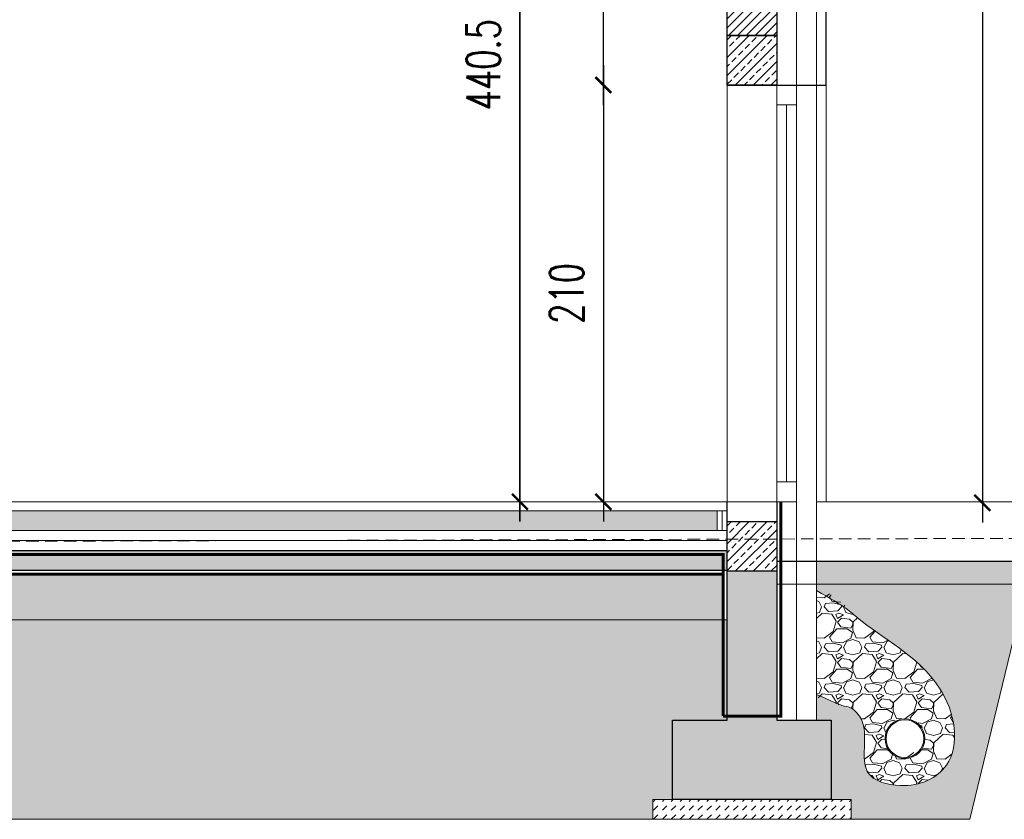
# Model space of a CAD drawing. Header units: millimetres. Extents: x -115268 to 140687, y -37779 to 24471.
# Tile 59 of 256: x 47071 to 47567, y -11113 to -10710. Entities that reach past the tile are written whole.
import ezdxf

# ---------------------------------------------------------------- set-up
doc = ezdxf.new("R2010")
doc.units = ezdxf.units.MM
doc.header["$PDMODE"] = 2
doc.header["$PDSIZE"] = 1
doc.linetypes.add('DASHED', pattern=[19.05, 12.7, -6.35])
doc.layers.get('0').update_dxf_attribs({"lineweight": 9})
for name, color, linetype, lineweight in [('A stolarka', 4, 'Continuous', 9), ('A_CIENKA', 7, 'Continuous', 9), ('A_HATCH', 8, 'Continuous', 9), ('A_IZOLACJA', 8, 'ZIGZAG', 9), ('A_KONSTRUKCJA', 3, 'Continuous', 25), ('A_MUROWANE', 30, 'Continuous', 25), ('A_PRZERYW', 8, 'DASHED', 9), ('A_WIDOK', 253, 'Continuous', 9)]:
    doc.layers.add(name, color=color, linetype=linetype, lineweight=lineweight)
doc.layers.add('A_WYMIAR', color=253, linetype='Continuous', lineweight=5, transparency=0.2)
doc.styles.add('romans 1-100', font='romans.shx', dxfattribs={"width": 0.7, "height": 17})
doc.linetypes.add('ZIGZAG', pattern='A,0.00254,-5.08,[131,ltypeshp.shx,S=5.08,R=0,X=-5.08,Y=0],-10.16,[131,ltypeshp.shx,S=5.08,R=180,X=5.08,Y=0],-5.08', length=20.32254)
doc.dimstyles.new('___SKALA_1_100', dxfattribs={"dimscale": 10, "dimtxt": 17, "dimasz": 0.8, "dimexe": 2, "dimexo": 2, "dimgap": 1, "dimtad": 1, "dimdec": 4, "dimrnd": 0.5, "dimdsep": 46, "dimtxsty": 'romans 1-100', "dimblk": 'ARCHTICK', "dimcen": 0.1, "dimdle": 1, "dimse1": 1, "dimse2": 1, "dimadec": 0, "dimazin": 0, "dimtfac": 1, "dimtdec": 4, "dimtix": 1, "dimtmove": 0, "dimatfit": 3, "dimldrblk": 'ARCHTICK', "dimfxl": 6, "dimfxlon": 1, "dimtolj": 1, "dimarcsym": 0})
pattern_1 = [(45, (94.7944, -8.652), (0, 4.49012806), [3.175, -3.175])]

# ---------------------------------------------------------------- blocks, each defined once
blk = doc.blocks.new('_ArchTick')
at = {"color": 0, "linetype": 'ByBlock', "const_width": 0.15}
blk.add_lwpolyline([(-0.5, -0.5), (0.5, 0.5)], dxfattribs=at)
blk = doc.blocks.new('*D2066')
at = {"layer": 'A_WIDOK', "color": 0, "lineweight": -2, "transparency": 16777216}
blk.add_line((47556.17, -10311.32), (47556.17, -10963.31), dxfattribs=at)
at = {"layer": 'Defpoints', "color": 0, "transparency": 16777216}
for p in [(47556.17, -10321.32), (47556.17, -10953.31), (47556.17, -10953.31)]:
    blk.add_point(p, dxfattribs=at)
at = {"layer": 'A_WIDOK', "color": 0, "lineweight": -2, "transparency": 16777216, "xscale": 8, "yscale": 8, "zscale": 8}
for p, rotation in [((47556.17, -10321.32), 90), ((47556.17, -10953.31), 270)]:
    blk.add_blockref('_ArchTick', p, dxfattribs=dict(at, rotation=rotation))
at = {"layer": 'A_WIDOK', "color": 0, "transparency": 16777216, "insert": (47537.67, -10637.31), "char_height": 17, "attachment_point": 5, "rotation": 90, "style": 'romans 1-100'}
blk.add_mtext('\\A1;632', dxfattribs=at)
blk = doc.blocks.new('*D2050')
at = {"layer": 'A_WYMIAR', "color": 0, "lineweight": -2, "ltscale": 0.5, "transparency": 16777216}
blk.add_line((47365.17, -10732.81), (47365.17, -10962.81), dxfattribs=at)
at = {"layer": 'Defpoints', "color": 0, "ltscale": 0.5, "transparency": 16777216}
for p in [(47427.54, -10742.81), (47365.17, -10952.81), (47427.54, -10952.81)]:
    blk.add_point(p, dxfattribs=at)
at = {"layer": 'A_WYMIAR', "color": 0, "lineweight": -2, "ltscale": 0.5, "transparency": 16777216, "xscale": 8, "yscale": 8, "zscale": 8}
for p, rotation in [((47365.17, -10742.81), 90), ((47365.17, -10952.81), 270)]:
    blk.add_blockref('_ArchTick', p, dxfattribs=dict(at, rotation=rotation))
at = {"layer": 'A_WYMIAR', "color": 0, "ltscale": 0.5, "transparency": 16777216, "insert": (47346.67, -10847.81), "char_height": 17, "attachment_point": 5, "rotation": 90, "style": 'romans 1-100'}
blk.add_mtext('\\A1;210', dxfattribs=at)
blk = doc.blocks.new('*D2051')
at = {"layer": 'A_WYMIAR', "color": 0, "lineweight": -2, "ltscale": 0.5, "transparency": 16777216}
blk.add_line((47365.17, -10752.81), (47365.17, -10502.32), dxfattribs=at)
at = {"layer": 'Defpoints', "color": 0, "ltscale": 0.5, "transparency": 16777216}
for p in [(47365.17, -10512.32), (47415.17, -10512.32), (47477.54, -10742.81)]:
    blk.add_point(p, dxfattribs=at)
at = {"layer": 'A_WYMIAR', "color": 0, "lineweight": -2, "ltscale": 0.5, "transparency": 16777216, "xscale": 8, "yscale": 8, "zscale": 8}
for p, rotation in [((47365.17, -10512.32), 90), ((47365.17, -10742.81), 270)]:
    blk.add_blockref('_ArchTick', p, dxfattribs=dict(at, rotation=rotation))
at = {"layer": 'A_WYMIAR', "color": 0, "ltscale": 0.5, "transparency": 16777216, "insert": (47346.67, -10627.56), "char_height": 17, "attachment_point": 5, "rotation": 90, "style": 'romans 1-100'}
blk.add_mtext('\\A1;230.5', dxfattribs=at)
blk = doc.blocks.new('*D2052')
at = {"layer": 'A_WYMIAR', "color": 0, "lineweight": -2, "ltscale": 0.5, "transparency": 16777216}
blk.add_line((47323.16, -10502.32), (47323.16, -10962.81), dxfattribs=at)
at = {"layer": 'Defpoints', "color": 0, "ltscale": 0.5, "transparency": 16777216}
for p in [(47427.54, -10512.32), (47323.16, -10952.81), (47427.54, -10952.81)]:
    blk.add_point(p, dxfattribs=at)
at = {"layer": 'A_WYMIAR', "color": 0, "lineweight": -2, "ltscale": 0.5, "transparency": 16777216, "xscale": 8, "yscale": 8, "zscale": 8}
for p, rotation in [((47323.16, -10512.32), 90), ((47323.16, -10952.81), 270)]:
    blk.add_blockref('_ArchTick', p, dxfattribs=dict(at, rotation=rotation))
at = {"layer": 'A_WYMIAR', "color": 0, "ltscale": 0.5, "transparency": 16777216, "insert": (47304.66, -10732.56), "char_height": 17, "attachment_point": 5, "rotation": 90, "style": 'romans 1-100'}
blk.add_mtext('\\A1;440.5', dxfattribs=at)
blk = doc.blocks.new('*D2053')
at = {"layer": 'A_WYMIAR', "color": 0, "lineweight": -2, "ltscale": 0.5, "transparency": 16777216}
blk.add_line((47323.16, -10962.81), (47323.16, -10502.32), dxfattribs=at)
at = {"layer": 'Defpoints', "color": 0, "ltscale": 0.5, "transparency": 16777216}
for p in [(47323.16, -10512.32), (47323.16, -10512.32), (47427.54, -10952.81)]:
    blk.add_point(p, dxfattribs=at)
at = {"layer": 'A_WYMIAR', "color": 0, "lineweight": -2, "ltscale": 0.5, "transparency": 16777216, "xscale": 8, "yscale": 8, "zscale": 8}
for p, rotation in [((47323.16, -10512.32), 90), ((47323.16, -10952.81), 270)]:
    blk.add_blockref('_ArchTick', p, dxfattribs=dict(at, rotation=rotation))
at = {"layer": 'A_WYMIAR', "color": 0, "ltscale": 0.5, "transparency": 16777216, "insert": (47304.66, -10732.56), "char_height": 17, "attachment_point": 5, "rotation": 90, "style": 'romans 1-100'}
blk.add_mtext('\\A1;440.5', dxfattribs=at)

msp = doc.modelspace()

# ---------------------------------------------------------------- hatches: boundary and pattern name
at = {"layer": 'A_CIENKA', "true_color": 0x636466}
h = msp.add_hatch(dxfattribs=at)
h.set_pattern_fill('GRAVEL', color=251, scale=0.8)
h.set_pattern_definition([(228.0127875, (109.4248, 11.668), (-162.560000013, -182.87999999), [2.7337715, -270.643869]), (184.969741, (107.596, 9.636), (243.839999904, 20.320001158), [4.691238, -464.432391]), (132.510447, (102.9224, 9.2296), (203.200000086, -223.519999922), [3.307852, -327.477782]), (267.273689, (94.9976, 4.1496), (20.320000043, 406.399999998), [4.272036, -422.931499]), (292.8336542, (94.7944, -0.1176), (-101.600000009, 243.839999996), [4.18907, -414.718462]), (357.273689, (96.42, -3.9784), (-406.399999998, 20.320000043), [4.272036, -422.931499]), (37.6942405, (100.6872, -4.18164), (-264.159999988, -203.200000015), [5.649549, -559.3049225]), (72.2553284, (105.1576, -0.7272), (142.240000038, 447.039999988), [5.333756, -528.042053]), (121.4295656, (106.7832, 4.3528), (-162.560000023, 264.159999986), [4.286504, -424.364366]), (175.2363583, (104.548, 8.0104), (223.519999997, -20.320000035), [4.893706, -239.791496]), (222.3974378, (99.67117, 8.41676), (-243.839999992, -223.5200000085), [6.328623, -626.53418]), (138.814075, (115.1144, 3.9464), (-142.23999999, 121.92000001), [2.160036, -213.844527]), (171.4692344, (113.4888, 5.3688), (264.160000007, -40.639999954), [4.109456, -406.837112]), (225, (109.425, 5.978), (-5e-15, -20.32), [2.873675, -25.863145]), (203.1985905, (108.0024, 8.4168), (101.6, 40.64), [1.5475306, -153.204979]), (291.8014095, (106.58, 7.807), (-20.32, 60.96), [2.188525, -107.238024]), (30.9637565, (107.3928, 5.775), (60.96, 40.64), [3.554557, -114.930385]), (161.565051, (110.441, 7.604), (40.64, -20.32), [2.570297, -61.687185]), (16.3895403, (94.7944, 7.8072), (203.2, 60.96), [3.600704, -356.470613]), (70.346176, (98.2488, 8.8232), (-81.280000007, -223.519999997), [3.0207915, -299.0577254]), (293.1985905, (110.4408, 11.668), (-40.64, 101.6), [3.095041, -151.657469]), (343.6104597, (111.66, 8.8232), (-203.200000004, 60.959999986), [3.600704, -356.470613]), (339.443955, (94.7944, -4.7912), (-101.6, 40.64), [3.472282, -170.1418745]), (294.7751406, (98.0456, -6.0104), (-101.60000012, 223.519999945), [2.909377, -288.028747]), (66.8014095, (110.644, -8.652), (40.64, 101.6), [3.095041, -151.657469]), (17.3540246, (111.8632, -5.8072), (-264.159999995, -81.280000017), [3.406262, -337.219008]), (69.443955, (100.6872, -8.652), (-40.64, -101.6), [1.736141, -171.878015]), (101.3099325, (109.4248, -8.652), (-20.32, 81.28), [1.036117, -102.57596]), (165.963757, (109.2216, -7.636), (60.96, -20.32), [4.18907, -79.592437]), (186.009006, (105.1576, -6.62), (203.2, 20.32000001), [3.882136, -384.330919]), (303.690068, (107.393, 3.9464), (-20.32, 40.64), [2.930591, -70.334211]), (353.1572266, (109.0184, 1.508), (345.440000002, -40.639999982), [5.116454, -506.5280725]), (60.945396, (114.0984, 0.8984), (-81.28, -142.24), [2.092066, -207.1151385]), (90, (115.114, 2.727), (-20.32, 20.32), [1.2192, -19.1008]), (120.256437, (104.7512, -6.0104), (81.27999999, -142.240000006), [2.822936, -279.471526]), (48.0127875, (103.3288, -3.572), (162.560000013, 182.87999999), [5.467543, -267.910098]), (360, (106.986, 0.492), (20.32, 20.32), [5.2832, -15.0368]), (325.3048465, (112.2696, 0.492), (203.200000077, -142.23999989), [3.2128765, -318.074534]), (254.054604, (114.9112, -1.3368), (-20.32, -81.28), [2.958633, -144.9732]), (207.6459754, (114.0984, -4.1816), (-386.080000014, -203.199999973), [4.817161, -476.899715]), (175.4260787, (109.8312, -6.4168), (-264.16, 20.32), [5.096236, -504.526772])])
h.paths.add_polyline_path([(45480.03518, -10989.30693), (45480.03518, -11012.30693), (47425.53518, -11012.30693), (47425.53518, -10989.30693)])
h.paths.add_polyline_path([(45455.03518, -11012.30693), (45455.03518, -10989.30693), (45152.53518, -10989.30693), (45152.53518, -11012.30693)])
h = msp.add_hatch(dxfattribs=at)
h.set_pattern_fill('GRAVEL', color=251, scale=0.8)
h.set_pattern_definition([(228.0127875, (-124157.9639, 195953.3417), (-162.560000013, -182.879999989), [2.7337715, -270.6438691]), (184.969741, (-124159.7927, 195951.3097), (243.8399999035, 20.3200011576), [4.6912378, -464.4323911]), (132.5104471, (-124164.4663, 195950.9033), (203.200000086, -223.519999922), [3.3078522, -327.4777824]), (267.273689, (-124172.3911, 195945.8233), (20.3200000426, 406.399999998), [4.2720362, -422.9314994]), (292.8336542, (-124172.5943, 195941.5561), (-101.6000000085, 243.8399999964), [4.1890696, -414.718462]), (357.273689, (-124170.9687, 195937.6953), (-406.399999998, 20.3200000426), [4.2720362, -422.9314994]), (37.69424047, (-124166.7015, 195937.4921), (-264.1599999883, -203.2000000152), [5.6495493, -559.3049225]), (72.25532837, (-124162.2311, 195940.9465), (142.2400000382, 447.0399999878), [5.3337562, -528.0420528]), (121.4295656, (-124160.6055, 195946.0265), (-162.560000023, 264.1599999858), [4.286504, -424.3643656]), (175.2363583, (-124162.8407, 195949.6841), (223.519999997, -20.320000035), [4.8937062, -239.7914956]), (222.3974378, (-124167.7175, 195950.0905), (-243.8399999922, -223.5200000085), [6.3286234, -626.5341801]), (138.8140748, (-124152.2743, 195945.6201), (-142.239999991, 121.92000001), [2.1600363, -213.8445266]), (171.4692344, (-124153.8999, 195947.0425), (264.160000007, -40.639999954), [4.1094558, -406.837112]), (225, (-124157.964, 195947.652), (-5e-15, -20.32), [2.8736747, -25.8631449]), (203.1985905, (-124159.3863, 195950.0905), (101.600000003, 40.639999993), [1.5475306, -153.204979]), (291.8014095, (-124160.8087, 195949.481), (-20.320000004, 60.96), [2.188525, -107.2380239]), (30.9637565, (-124159.996, 195947.449), (60.96, 40.64), [3.5545573, -114.9303852]), (161.5650512, (-124156.948, 195949.278), (40.64, -20.32), [2.5702971, -61.687185]), (16.38954033, (-124172.5943, 195949.4809), (203.2, 60.96), [3.600704, -356.4706134]), (70.34617594, (-124169.1399, 195950.4969), (-81.2800000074, -223.5199999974), [3.0207915, -299.0577254]), (293.1985905, (-124156.948, 195953.3417), (-40.639999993, 101.600000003), [3.0950408, -151.6574687]), (343.61045967, (-124155.7287, 195950.4969), (-203.2000000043, 60.959999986), [3.600704, -356.4706134]), (339.4439548, (-124172.5943, 195936.8825), (-101.6, 40.64), [3.4722816, -170.1418745]), (294.7751406, (-124169.3431, 195935.6633), (-101.600000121, 223.519999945), [2.909377, -288.028747]), (66.8014095, (-124156.7447, 195933.0217), (40.639999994, 101.600000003), [3.0950408, -151.6574687]), (17.35402464, (-124155.5255, 195935.8665), (-264.159999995, -81.280000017), [3.4062619, -337.2190078]), (69.4439548, (-124166.7015, 195933.0217), (-40.64, -101.6), [1.7361408, -171.8780153]), (101.3099325, (-124157.964, 195933.0217), (-20.32, 81.28), [1.0361168, -102.5759597]), (165.9637565, (-124158.167, 195934.0377), (60.96, -20.32), [4.1890696, -79.5924367]), (186.00900596, (-124162.2311, 195935.0537), (203.199999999, 20.3200000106), [3.882136, -384.3309189]), (303.6900675, (-124159.996, 195945.62), (-20.32, 40.64), [2.930591, -70.3342109]), (353.1572266, (-124158.3703, 195943.1817), (345.4400000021, -40.639999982), [5.1164541, -506.5280725]), (60.9453959, (-124153.2903, 195942.5721), (-81.280000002, -142.239999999), [2.0920659, -207.1151385]), (90, (-124152.274, 195944.4), (-20.32, 20.32), [1.2192, -19.1008]), (120.25643716, (-124162.6375, 195935.6633), (81.27999999, -142.240000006), [2.8229357, -279.4715262]), (48.0127875, (-124164.0599, 195938.1017), (162.560000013, 182.879999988), [5.467543, -267.9100976]), (360, (-124160.402, 195942.166), (20.32, 20.32), [5.2832, -15.0368]), (325.3048465, (-124155.1191, 195942.1657), (203.200000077, -142.23999989), [3.2128765, -318.0745338]), (254.0546041, (-124152.4775, 195940.337), (-20.32, -81.28), [2.9586326, -144.9732003]), (207.64597536, (-124153.2903, 195937.4921), (-386.0800000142, -203.199999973), [4.8171608, -476.8997154]), (175.42607874, (-124157.5575, 195935.2569), (-264.16, 20.32), [5.0962357, -504.5267716])])
edge = h.paths.add_edge_path()
edge.add_arc((47517.13218, -11072.17226), 10, 0, 360)
h.paths.add_polyline_path([(47472.53518, -10998.70045), (47472.53518, -11051.25805), (47485.21343, -11055.6252), (47485.29881, -11055.642), (47485.38366, -11055.6581), (47485.46796, -11055.67352), (47485.55166, -11055.6883), (47485.63476, -11055.70249), (47485.71721, -11055.71611), (47485.799, -11055.7292), (47485.8801, -11055.7418), (47485.96047, -11055.75395), (47486.0401, -11055.76567), (47486.11895, -11055.77701), (47486.197, -11055.788), (47486.27423, -11055.79867), (47486.3506, -11055.80907), (47486.42609, -11055.81923), (47486.50067, -11055.82918), (47486.57436, -11055.83894), (47486.64717, -11055.84854), (47486.71913, -11055.85799), (47486.79025, -11055.86732), (47486.86055, -11055.87653), (47486.93005, -11055.88565), (47486.99878, -11055.8947), (47487.06676, -11055.90369), (47487.134, -11055.91265), (47487.20052, -11055.92159), (47487.26635, -11055.93053), (47487.3315, -11055.93948), (47487.396, -11055.94847), (47487.45987, -11055.95752), (47487.52312, -11055.96665), (47487.58578, -11055.97586), (47487.64786, -11055.98518), (47487.7094, -11055.99464), (47487.7704, -11056.00424), (47487.83088, -11056.014), (47487.89088, -11056.02395), (47487.9504, -11056.03411), (47488.00947, -11056.04448), (47488.06811, -11056.05509), (47488.12634, -11056.06596), (47488.18417, -11056.07711), (47488.24164, -11056.08855), (47488.29876, -11056.1003), (47488.35554, -11056.11238), (47488.41202, -11056.12482), (47488.4682, -11056.13762), (47488.52412, -11056.1508), (47488.57979, -11056.1644), (47488.63522, -11056.17841), (47488.69045, -11056.19287), (47488.74549, -11056.20778), (47488.80037, -11056.22318), (47488.85509, -11056.23907), (47488.90969, -11056.25547), (47488.96418, -11056.27241), (47489.01858, -11056.2899), (47489.07291, -11056.30797), (47489.1272, -11056.32662), (47489.18146, -11056.34587), (47489.23572, -11056.36575), (47489.28999, -11056.38628), (47489.34429, -11056.40747), (47489.39865, -11056.42934), (47489.45308, -11056.4519), (47489.50761, -11056.47519), (47489.56225, -11056.49921), (47489.61703, -11056.52398), (47489.67197, -11056.54953), (47489.72708, -11056.57587), (47489.78239, -11056.60301), (47489.83791, -11056.63099), (47489.89367, -11056.65981), (47489.94969, -11056.68949), (47490.00598, -11056.72006), (47490.06258, -11056.75153), (47490.11949, -11056.78392), (47490.17673, -11056.81724), (47490.23434, -11056.85152), (47490.29233, -11056.88678), (47490.35071, -11056.92303), (47490.4095, -11056.96028), (47490.46868, -11056.99853), (47490.52824, -11057.03776), (47490.58817, -11057.07797), (47490.64845, -11057.11915), (47490.70906, -11057.16129), (47490.76999, -11057.20438), (47490.83123, -11057.24842), (47490.89277, -11057.2934), (47490.95458, -11057.3393), (47491.01666, -11057.38613), (47491.079, -11057.43387), (47491.14156, -11057.48251), (47491.20435, -11057.53205), (47491.26735, -11057.58248), (47491.33054, -11057.63379), (47491.39392, -11057.68597), (47491.45745, -11057.73901), (47491.52114, -11057.79291), (47491.58497, -11057.84765), (47491.64892, -11057.90324), (47491.71298, -11057.95965), (47491.77713, -11058.01689), (47491.84136, -11058.07495), (47491.90566, -11058.13381), (47491.97001, -11058.19346), (47492.0344, -11058.25391), (47492.09881, -11058.31514), (47492.16324, -11058.37715), (47492.22765, -11058.43992), (47492.29205, -11058.50344), (47492.35641, -11058.56772), (47492.42073, -11058.63274), (47492.48499, -11058.69849), (47492.54917, -11058.76497), (47492.61326, -11058.83216), (47492.67724, -11058.90006), (47492.74111, -11058.96866), (47492.80484, -11059.03795), (47492.86843, -11059.10793), (47492.93185, -11059.17859), (47492.9951, -11059.24991), (47493.05816, -11059.32189), (47493.12102, -11059.39452), (47493.18366, -11059.4678), (47493.24606, -11059.54171), (47493.30822, -11059.61625), (47493.37012, -11059.69141), (47493.43175, -11059.76717), (47493.49308, -11059.84354), (47493.55411, -11059.92051), (47493.61483, -11059.99806), (47493.67521, -11060.07619), (47493.73525, -11060.15489), (47493.79492, -11060.23415), (47493.85423, -11060.31396), (47493.91314, -11060.39432), (47493.97165, -11060.47522), (47494.02974, -11060.55664), (47494.08741, -11060.63859), (47494.14463, -11060.72105), (47494.20138, -11060.80401), (47494.25767, -11060.88747), (47494.31346, -11060.97142), (47494.36876, -11061.05585), (47494.42353, -11061.14075), (47494.47778, -11061.22611), (47494.53148, -11061.31193), (47494.58462, -11061.3982), (47494.63719, -11061.48491), (47494.68918, -11061.57204), (47494.74056, -11061.6596), (47494.79132, -11061.74758), (47494.84146, -11061.83596), (47495.13958, -11062.39695), (47495.40935, -11062.97164), (47495.65041, -11063.55954), (47495.86417, -11064.16099), (47496.05206, -11064.77636), (47496.21551, -11065.40602), (47496.35595, -11066.05031), (47496.47481, -11066.70961), (47496.57352, -11067.38428), (47496.65352, -11068.07467), (47496.71622, -11068.78116), (47496.76307, -11069.5041), (47496.79548, -11070.24386), (47496.8149, -11071.00079), (47496.82276, -11071.77526), (47496.82047, -11072.56763), (47496.80948, -11073.37827), (47496.79121, -11074.20754), (47496.76709, -11075.05579), (47496.73856, -11075.92339), (47496.70704, -11076.8107), (47496.6745, -11077.7174), (47496.64547, -11078.63978), (47496.62527, -11079.57312), (47496.61923, -11080.51271), (47496.63266, -11081.45383), (47496.67089, -11082.39176), (47496.73925, -11083.32177), (47496.84304, -11084.23916), (47496.98759, -11085.1392), (47497.17823, -11086.01717), (47497.42027, -11086.86836), (47497.71903, -11087.68804), (47498.07984, -11088.4715), (47498.50797, -11089.21404), (47499.00524, -11089.91296), (47499.56793, -11090.5687), (47500.19184, -11091.18202), (47500.87275, -11091.75365), (47501.60645, -11092.28434), (47502.38874, -11092.77483), (47503.21538, -11093.22587), (47504.08218, -11093.63821), (47504.98492, -11094.01257), (47505.91939, -11094.34971), (47506.88138, -11094.65038), (47507.86667, -11094.9153), (47508.87105, -11095.14524), (47509.89031, -11095.34093), (47510.92023, -11095.50311), (47511.95661, -11095.63254), (47512.99524, -11095.72994), (47514.03189, -11095.79608), (47515.06236, -11095.83168), (47516.08342, -11095.8374), (47517.09411, -11095.81367), (47518.09376, -11095.76089), (47519.08174, -11095.67947), (47520.0574, -11095.56979), (47521.02008, -11095.43226), (47521.96915, -11095.26728), (47522.90394, -11095.07525), (47523.82381, -11094.85658), (47524.72812, -11094.61165), (47525.61621, -11094.34088), (47526.48744, -11094.04465), (47527.34116, -11093.72338), (47528.17671, -11093.37746), (47528.99346, -11093.00729), (47529.79075, -11092.61327), (47530.56793, -11092.1958), (47531.32435, -11091.75529), (47532.05937, -11091.29213), (47532.77234, -11090.80672), (47533.46261, -11090.29946), (47534.12953, -11089.77075), (47534.77245, -11089.221), (47535.39073, -11088.6506), (47535.98371, -11088.05995), (47536.55074, -11087.44945), (47537.09118, -11086.81951), (47537.60439, -11086.17052), (47538.0897, -11085.50289), (47538.54669, -11084.81706), (47538.97563, -11084.11365), (47539.37693, -11083.39334), (47539.75102, -11082.65676), (47540.0983, -11081.90459), (47540.4192, -11081.13748), (47540.71412, -11080.35608), (47540.79339, -11080.12214), (47541.19186, -11078.81631), (47541.4769, -11077.70238), (47541.71466, -11076.56737), (47541.90583, -11075.41291), (47542.05107, -11074.24064), (47542.15106, -11073.0522), (47542.20646, -11071.84924), (47542.21796, -11070.6334), (47542.18623, -11069.40631), (47542.11193, -11068.16961), (47541.99574, -11066.92495), (47541.83833, -11065.67397), (47541.64037, -11064.4183), (47541.40254, -11063.15959), (47541.1255, -11061.89947), (47540.80994, -11060.6396), (47540.45651, -11059.3816), (47540.06591, -11058.12711), (47539.63878, -11056.87779), (47539.17582, -11055.63526), (47538.67769, -11054.40118), (47538.14506, -11053.17717), (47537.57861, -11051.96488), (47536.979, -11050.76595), (47536.34692, -11049.58202), (47535.68303, -11048.41473), (47534.988, -11047.26572), (47534.26251, -11046.13664), (47533.50734, -11045.02872), (47532.72371, -11043.94174), (47531.91291, -11042.87514), (47531.07627, -11041.82833), (47530.21508, -11040.80075), (47529.33066, -11039.79183), (47528.42431, -11038.80099), (47527.49735, -11037.82766), (47526.55109, -11036.87127), (47525.58682, -11035.93125), (47524.60587, -11035.00702), (47523.60953, -11034.09802), (47522.59913, -11033.20368), (47521.57596, -11032.32341), (47520.54134, -11031.45666), (47519.49657, -11030.60284), (47518.44297, -11029.76139), (47517.38184, -11028.93173), (47516.31449, -11028.1133), (47515.24224, -11027.30552), (47514.16638, -11026.50782), (47513.08823, -11025.71962), (47512.00909, -11024.94036), (47510.93028, -11024.16947), (47509.85311, -11023.40637), (47508.77887, -11022.65048), (47507.70889, -11021.90125), (47506.64448, -11021.1581), (47505.58693, -11020.42045), (47504.53755, -11019.68773), (47503.49767, -11018.95938), (47502.46858, -11018.23482), (47501.4516, -11017.51347), (47500.44803, -11016.79478), (47499.45918, -11016.07815), (47498.48636, -11015.36304), (47497.53088, -11014.64885), (47496.59406, -11013.93502), (47495.67718, -11013.22099), (47494.78158, -11012.50617), (47493.90855, -11011.78999), (47493.0594, -11011.07189), (47492.23487, -11010.35171), (47491.43474, -11009.62997), (47490.65867, -11008.90731), (47489.90633, -11008.18433), (47489.17739, -11007.46165), (47488.47151, -11006.73989), (47487.78837, -11006.01965), (47487.12763, -11005.30156), (47486.48896, -11004.58623), (47472.53518, -10994.34803), (47472.53518, -10997.58781)])
edge = h.paths.add_edge_path()
edge.add_arc((47517.13218, -11072.17226), 10, 307.2380176, 485.1189277)
edge.add_arc((47517.4307, -11071.95395), 10, -54.8810746, 127.23802, ccw=False)
at = {"layer": 'A_HATCH', "transparency": 33554687}
h = msp.add_hatch(dxfattribs=at)
h.set_pattern_fill('ANSI31', color=256)
h.set_pattern_definition([(45, (2288.3698, 1162.4614), (-2.24506403, 2.24506403), [])])
h.paths.add_polyline_path([(47452.53518, -10512.31841), (47427.53518, -10512.31841), (47427.53518, -10717.80693), (47452.53518, -10717.80693)])
h = msp.add_hatch(dxfattribs=at)
h.set_pattern_fill('ANSI33', color=256)
h.set_pattern_definition([(45, (2288.37, 931.973), (-4.4901281, 4.4901281), []), (45, (2292.86, 931.973), (-4.4901281, 4.4901281), [3.175, -1.5875])])
h.paths.add_polyline_path([(47452.53518, -10717.80693), (47427.53518, -10717.80693), (47427.53518, -10742.80693), (47452.53518, -10742.80693)])
h = msp.add_hatch(dxfattribs=at)
h.set_pattern_fill('DASH', color=256, angle=45)
h.set_pattern_definition(pattern_1)
h.paths.add_polyline_path([(47422.53518, -10967.30693), (47422.53518, -10957.30693), (46431.49876, -10957.30693), (46431.49876, -10964.81344), (46426.62173, -10957.30693), (45968.19132, -10957.30693), (45968.19132, -10967.30693)])
h.paths.add_polyline_path([(45450.53518, -10967.30693), (45450.53518, -10957.30693), (45157.53518, -10957.30693), (45157.53518, -10967.30693)])
h.paths.add_polyline_path([(45485.53518, -10957.30693), (45485.53518, -10967.30693), (45968.19132, -10967.30693), (45968.19132, -10957.30693)])
h = msp.add_hatch(dxfattribs=at)
h.set_pattern_fill('ANSI33', color=256)
h.set_pattern_definition([(45, (2288.37, 686.973), (-4.4901281, 4.4901281), []), (45, (2292.86, 686.973), (-4.4901281, 4.4901281), [3.175, -1.5875])])
h.paths.add_polyline_path([(47452.53518, -10962.80693), (47427.53518, -10962.80693), (47427.53518, -10987.80693), (47452.53518, -10987.80693)])
h = msp.add_hatch(dxfattribs=at)
h.set_pattern_fill('DASH', color=256, angle=45)
h.set_pattern_definition(pattern_1)
h.paths.add_polyline_path([(47427.53518, -10977.30693), (45968.19132, -10977.30693), (45968.19132, -10987.30693), (47427.53518, -10987.30693)])
at = {"layer": 'A_HATCH', "true_color": 0x000000, "transparency": 33554559}
h = msp.add_hatch(color=18, dxfattribs=at)
h.dxf.hatch_style = 1
h.paths.add_polyline_path([(45107.53518, -10994.34803), (45107.53518, -10982.80693), (44418.08779, -10982.80693), (44418.08779, -10994.34803)])
h.paths.add_polyline_path([(47472.53518, -10982.80693), (47472.53518, -10994.34803), (47809.10759, -10994.34803), (47809.10759, -10982.80693)])
at = {"layer": 'A_HATCH', "transparency": 33554687}
h = msp.add_hatch(dxfattribs=at)
h.set_pattern_fill('ANSI33', color=256)
h.set_pattern_definition([(45, (94.7944, -8.652), (-4.4901281, 4.4901281), []), (45, (99.2845, -8.652), (-4.4901281, 4.4901281), [3.175, -1.5875])])
h.paths.add_polyline_path([(45200.03518, -11062.80693), (45152.53518, -11062.80693), (45152.53518, -10987.80693), (45127.53518, -10987.80693), (45127.53518, -11062.80693), (45080.03518, -11062.80693), (45080.03518, -11102.80693), (45123.01481, -11102.80693), (45200.03518, -11102.80693)])
h.paths.add_polyline_path([(47480.03518, -11062.80693), (47452.53518, -11062.80693), (47452.53518, -10982.80693), (47452.53518, -10987.80693), (47427.53518, -10987.80693), (47427.53518, -10982.80693), (47427.53518, -11062.80693), (47400.03518, -11062.80693), (47400.03518, -11102.80693), (47427.53518, -11102.80693), (47480.03518, -11102.80693)])
h = msp.add_hatch(dxfattribs=at)
h.set_pattern_fill('AR-SAND', color=256, scale=0.2)
h.set_pattern_definition([(37.5, (94.794, -8.652), (-0.3200063, 9.7882647), [0, -7.7216, 0, -8.636, 0, -8.255]), (7.5, (94.794, -8.652), (8.9904657, 14.336502), [0, -4.1656, 0, -6.9596, 0, -2.667]), (327.5, (88.546, -8.652), (15.8198474, 0.0287437), [0, -2.54, 0, -9.144, 0, -11.938]), (317.5, (88.546, -8.652), (15.271129, 4.4585865), [0, -1.27, 0, -5.9944, 0, -6.858])])
edge = h.paths.add_edge_path()
edge.add_spline(control_points=[(45081.23336, -11060.97622), (45080.89751, -11061.48567), (45078.4929, -11065.6654), (45078.71272, -11074.13005), (45079.45815, -11092.24983), (45056.3647, -11098.69343), (45028.59474, -11085.88384), (45036.30928, -11038.09554), (45075.69923, -11018.72164), (45088.14085, -11005.75068), (45103.01481, -10997.58781)], knot_values=[47.550004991, 47.550004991, 47.550004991, 47.550004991, 49.956071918, 66.320102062, 77.600305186, 93.451729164, 117.578861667, 155.333075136, 202.222132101, 215.061406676, 215.061406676, 215.061406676, 215.061406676], degree=3, periodic=0)
edge.add_line((45103.01481, -10997.58781), (45103.01481, -10994.34803))
edge.add_line((45103.01481, -10994.34803), (44996.91883, -10994.34803))
edge.add_line((44996.91883, -10994.34803), (45025.6804, -11112.80693))
edge.add_line((45025.6804, -11112.80693), (45070.03518, -11112.80693))
edge.add_line((45070.03518, -11112.80693), (45080.03518, -11102.80693))
edge.add_line((45080.03518, -11102.80693), (45080.03518, -11062.80693))
edge.add_line((45080.03518, -11062.80693), (45107.53518, -11062.80693))
edge.add_line((45107.53518, -11062.80693), (45107.53518, -11060.97622))
edge.add_line((45107.53518, -11060.97622), (45081.23336, -11060.97622))
h.paths.add_polyline_path([(47480.03518, -11102.80693), (47490.03518, -11102.80693), (47490.03518, -11112.80693), (47549.86959, -11112.80693), (47578.63116, -10994.34803), (47472.53518, -10994.34803), (47472.53518, -10997.58781), (47474.95483, -10998.9282), (47477.15217, -11000.17034), (47479.14123, -11001.32008), (47480.93604, -11002.38328), (47482.5506, -11003.36581), (47483.99896, -11004.27352), (47485.29512, -11005.11227), (47486.45312, -11005.88793), (47487.48698, -11006.60635), (47488.41072, -11007.2734), (47489.23836, -11007.89493), (47489.98393, -11008.4768), (47490.66145, -11009.02488), (47491.28494, -11009.54502), (47491.86843, -11010.04309), (47492.42594, -11010.52494), (47492.9715, -11010.99643), (47493.51896, -11011.46337), (47494.07624, -11011.92918), (47494.64348, -11012.39423), (47495.22032, -11012.85867), (47495.80641, -11013.32265), (47496.4014, -11013.78634), (47497.00491, -11014.24989), (47497.6166, -11014.71345), (47498.2361, -11015.17719), (47498.86305, -11015.64126), (47499.49711, -11016.10582), (47500.1379, -11016.57102), (47500.78507, -11017.03702), (47501.43827, -11017.50398), (47502.09713, -11017.97205), (47502.76129, -11018.44139), (47503.43041, -11018.91215), (47504.10411, -11019.3845), (47504.78204, -11019.85859), (47505.46384, -11020.33457), (47506.14916, -11020.81261), (47506.83763, -11021.29285), (47507.52889, -11021.77546), (47508.2226, -11022.2606), (47508.91838, -11022.74841), (47509.61589, -11023.23906), (47510.31476, -11023.7327), (47511.01463, -11024.22948), (47511.71515, -11024.72958), (47512.41596, -11025.23313), (47513.11669, -11025.7403), (47513.817, -11026.25125), (47514.51652, -11026.76613), (47515.21489, -11027.28509), (47515.91176, -11027.8083), (47516.60676, -11028.33591), (47517.29955, -11028.86808), (47517.98975, -11029.40497), (47518.67702, -11029.94672), (47519.36099, -11030.4935), (47520.0413, -11031.04546), (47520.71761, -11031.60277), (47521.38954, -11032.16557), (47522.05674, -11032.73403), (47522.71885, -11033.30829), (47523.37551, -11033.88852), (47524.02637, -11034.47488), (47524.67106, -11035.06751), (47525.30924, -11035.66658), (47525.94053, -11036.27225), (47526.56458, -11036.88466), (47527.18103, -11037.50398), (47527.78953, -11038.13036), (47528.38972, -11038.76396), (47528.98123, -11039.40494), (47529.56371, -11040.05345), (47530.1368, -11040.70965), (47530.70014, -11041.37369), (47531.25338, -11042.04573), (47531.79615, -11042.72594), (47532.3281, -11043.41446), (47532.84887, -11044.11145), (47533.3581, -11044.81706), (47533.85542, -11045.53147), (47534.3405, -11046.25481), (47534.81299, -11046.98711), (47535.27272, -11047.72798), (47535.71948, -11048.47696), (47536.15309, -11049.23363), (47536.57338, -11049.99751), (47536.98015, -11050.76817), (47537.37323, -11051.54515), (47537.75242, -11052.328), (47538.11755, -11053.11629), (47538.46843, -11053.90954), (47538.80487, -11054.70733), (47539.1267, -11055.5092), (47539.43372, -11056.31469), (47539.72576, -11057.12336), (47540.00263, -11057.93477), (47540.26415, -11058.74845), (47540.51012, -11059.56397), (47540.74038, -11060.38087), (47540.95472, -11061.19871), (47541.15298, -11062.01703), (47541.33496, -11062.83538), (47541.50049, -11063.65332), (47541.64937, -11064.4704), (47541.78142, -11065.28617), (47541.89646, -11066.10017), (47541.99431, -11066.91197), (47542.07478, -11067.7211), (47542.13768, -11068.52713), (47542.18284, -11069.3296), (47542.21006, -11070.12806), (47542.21917, -11070.92206), (47542.20998, -11071.71116), (47542.18231, -11072.4949), (47542.13597, -11073.27284), (47542.07077, -11074.04452), (47541.98654, -11074.80951), (47541.88309, -11075.56734), (47541.76023, -11076.31757), (47541.61779, -11077.05975), (47541.45557, -11077.79343), (47541.2734, -11078.51816), (47541.07109, -11079.23349), (47540.84845, -11079.93898), (47540.6053, -11080.63417), (47540.34146, -11081.31862), (47540.05674, -11081.99187), (47539.75096, -11082.65347), (47539.42393, -11083.30299), (47539.07548, -11083.93996), (47538.70541, -11084.56394), (47538.31355, -11085.17448), (47537.8997, -11085.77113), (47537.46396, -11086.35351), (47537.00673, -11086.92135), (47536.52845, -11087.47437), (47536.02958, -11088.0123), (47535.51055, -11088.53487), (47534.97181, -11089.04179), (47534.41379, -11089.53281), (47533.83695, -11090.00764), (47533.24172, -11090.46601), (47532.62855, -11090.90765), (47531.99787, -11091.33228), (47531.35015, -11091.73964), (47530.6858, -11092.12945), (47530.00529, -11092.50143), (47529.30904, -11092.85531), (47528.59751, -11093.19083), (47527.87114, -11093.5077), (47527.13037, -11093.80565), (47526.37564, -11094.08442), (47525.6074, -11094.34372), (47524.82608, -11094.58328), (47524.03214, -11094.80283), (47523.22601, -11095.0021), (47522.40814, -11095.18082), (47521.57896, -11095.3387), (47520.73893, -11095.47549), (47519.88849, -11095.59089), (47519.02807, -11095.68465), (47518.15812, -11095.75648), (47517.27909, -11095.80612), (47516.39142, -11095.83329), (47515.49554, -11095.83772), (47514.59192, -11095.81913), (47513.68187, -11095.77717), (47512.76813, -11095.71134), (47511.85357, -11095.62113), (47510.94108, -11095.50604), (47510.03352, -11095.36556), (47509.13378, -11095.19918), (47508.24473, -11095.00639), (47507.36925, -11094.78669), (47506.51022, -11094.53957), (47505.6705, -11094.26451), (47504.85298, -11093.96102), (47504.06053, -11093.62858), (47503.29603, -11093.26668), (47502.56236, -11092.87483), (47501.86239, -11092.4525), (47501.199, -11091.9992), (47500.57506, -11091.51442), (47499.99345, -11090.99764), (47499.45705, -11090.44836), (47498.96873, -11089.86607), (47498.53137, -11089.25027), (47498.14764, -11088.60056), (47497.81676, -11087.91854), (47497.53519, -11087.20736), (47497.29929, -11086.47026), (47497.10543, -11085.71046), (47496.94997, -11084.93118), (47496.82928, -11084.13564), (47496.73973, -11083.32706), (47496.67769, -11082.50867), (47496.63952, -11081.68369), (47496.62158, -11080.85534), (47496.62025, -11080.02684), (47496.63189, -11079.20141), (47496.65287, -11078.38229), (47496.67955, -11077.57268), (47496.70831, -11076.77581), (47496.73611, -11075.9941), (47496.7617, -11075.2277), (47496.78408, -11074.47636), (47496.80227, -11073.73983), (47496.81532, -11073.01786), (47496.82223, -11072.31022), (47496.82203, -11071.61665), (47496.81375, -11070.9369), (47496.7964, -11070.27073), (47496.76901, -11069.61789), (47496.73061, -11068.97813), (47496.68022, -11068.3512), (47496.61685, -11067.73687), (47496.53955, -11067.13487), (47496.44732, -11066.54497), (47496.33919, -11065.96692), (47496.21419, -11065.40046), (47496.07133, -11064.84536), (47495.90965, -11064.30136), (47495.72816, -11063.76821), (47495.52589, -11063.24568), (47495.30186, -11062.73351), (47495.05528, -11062.23155), (47494.7873, -11061.74056), (47494.50028, -11061.26191), (47494.19658, -11060.79695), (47493.87857, -11060.34704), (47493.54862, -11059.91354), (47493.20909, -11059.49781), (47492.86236, -11059.10122), (47492.51078, -11058.72511), (47492.15674, -11058.37085), (47491.80258, -11058.03981), (47491.4507, -11057.73333), (47491.10344, -11057.45279), (47490.76318, -11057.19953), (47490.43229, -11056.97492), (47490.11282, -11056.78008), (47489.80348, -11056.61356), (47489.50094, -11056.4723), (47489.20182, -11056.35326), (47488.90273, -11056.25335), (47488.60031, -11056.16953), (47488.29119, -11056.09872), (47487.97198, -11056.03786), (47487.63932, -11055.98389), (47487.28983, -11055.93374), (47486.92013, -11055.88435), (47486.52685, -11055.83265), (47485.81866, -11055.64501), (47482.31613, -11054.19563), (47472.53518, -11049.90316), (47472.53518, -11062.80693), (47480.03518, -11062.80693)])
h.paths.add_polyline_path([(45519.53518, -11102.80693), (45529.53518, -11102.80693), (45529.53518, -11112.80693), (47390.03518, -11112.80693), (47390.03518, -11102.80693), (47400.03518, -11102.80693), (47400.03518, -11062.80693), (47427.53518, -11062.80693), (47427.53518, -11060.80693), (47427.53518, -11012.30693), (45480.03518, -11012.30693), (45480.03518, -11062.80693), (45519.53518, -11062.80693)])
h.paths.add_polyline_path([(45389.53518, -11102.80693), (45399.53518, -11102.80693), (45399.53518, -11062.80693), (45455.03518, -11062.80693), (45455.03518, -11012.30693), (45152.53518, -11012.30693), (45152.53518, -11062.80693), (45200.03518, -11062.80693), (45200.03518, -11102.80693), (45210.03518, -11102.80693), (45210.03518, -11112.80693), (45389.53518, -11112.80693)])
h = msp.add_hatch(dxfattribs=at)
h.set_pattern_fill('DASH', color=256, angle=45)
h.set_pattern_definition([(45, (2399.3147, -8.652), (0, 4.49012806), [3.175, -3.175])])
h.paths.add_polyline_path([(47390.03518, -11102.80693), (47452.53518, -11102.80693), (47490.03518, -11102.80693), (47490.03518, -11112.80693), (47390.03518, -11112.80693)])

# ---------------------------------------------------------------- linework, layer by layer
at = {"layer": 'A stolarka'}
for p, q in [((47452.53518, -10952.80693), (47452.53518, -10742.80693)), ((47462.53518, -10952.80693), (47462.53518, -10742.80693)), ((47457.53518, -10942.80693), (47457.53518, -10752.80693))]:
    msp.add_line(p, q, dxfattribs=at)
for points in [[(47462.53518, -10752.80693), (47462.53518, -10742.80693), (47452.53518, -10742.80693), (47452.53518, -10752.80693), (47462.53518, -10752.80693)], [(47462.53518, -10952.80693), (47462.53518, -10942.80693), (47452.53518, -10942.80693), (47452.53518, -10952.80693), (47462.53518, -10952.80693)]]:
    msp.add_lwpolyline(points, dxfattribs=at)
at = {"layer": 'A_CIENKA'}
for p, q in [((47452.53518, -10326.31841), (47452.53518, -10742.80693)), ((47472.53518, -10326.31841), (47472.53518, -11062.80693)), ((47427.53518, -10742.80693), (47427.53518, -10952.80693)), ((47477.53518, -10742.80693), (47477.53518, -10952.80693)), ((47452.53518, -10982.80693), (47809.10759, -10982.80693)), ((47490.03518, -11112.80693), (45081.01481, -11112.80693))]:
    msp.add_line(p, q, dxfattribs=at)
for points in [[(47490.03518, -11112.80693), (47549.86959, -11112.80693), (47578.63116, -10994.34803)], [(47490.03518, -11102.80693), (47490.03518, -11112.80693), (47390.03518, -11112.80693), (47390.03518, -11102.80693), (47490.03518, -11102.80693)]]:
    msp.add_lwpolyline(points, dxfattribs=at)
for radius in [10, 9.5]:
    msp.add_circle((47517.13218, -11072.17226), radius, dxfattribs=at)
at = {"layer": 'A_CIENKA', "ltscale": 0.2}
msp.add_open_spline([(47472.53518, -10997.58781), (47487.40914, -11005.75068), (47499.85076, -11018.72164), (47539.24071, -11038.09554), (47546.95524, -11085.88384), (47519.18529, -11098.69343), (47496.09184, -11092.24983), (47496.83727, -11074.13005), (47497.11954, -11063.26027), (47490.2926, -11056.2128), (47487.84433, -11056.0216), (47485.63911, -11055.71103), (47472.53518, -11049.90316)], degree=3, knots=[47.550004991, 47.550004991, 47.550004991, 47.550004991, 60.389279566, 107.278336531, 145.03255, 169.159682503, 185.011106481, 196.291309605, 212.65533975, 223.599852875, 232.277114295, 234.313552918, 234.313552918, 234.313552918, 234.313552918], dxfattribs=at)
at = {"layer": 'A_HATCH'}
msp.add_lwpolyline([(47452.53518, -10982.80693), (47809.10759, -10982.80693), (47809.10759, -10994.34803), (47452.53518, -10994.34803)], dxfattribs=at)
msp.add_lwpolyline([(47452.53518, -10982.80693), (47809.10759, -10982.80693), (47809.10759, -10994.34803), (47452.53518, -10994.34803)], dxfattribs=at)
at = {"layer": 'A_IZOLACJA', "ltscale": 0.007}
for p, q in [((47462.53518, -10326.31841), (47462.53518, -10742.80693)), ((47462.53518, -10952.80693), (47462.53518, -11062.80693))]:
    msp.add_line(p, q, dxfattribs=at)
at = {"layer": 'A_IZOLACJA', "ltscale": 0.01}
msp.add_line((45480.03518, -10972.30693), (47427.53518, -10972.30693), dxfattribs=at)
at = {"layer": 'A_IZOLACJA', "linetype": 'DASHED', "ltscale": 0.01, "const_width": 1.5}
for points in [[(47425.53518, -11060.80693), (47454.66951, -11060.80693), (47454.66951, -10952.80693)], [(45482.66951, -10979.30693), (47425.53518, -10979.30693), (47425.53518, -11060.80693)], [(45482.66951, -10989.30693), (47425.53518, -10989.30693)]]:
    msp.add_lwpolyline(points, dxfattribs=at)
at = {"layer": 'A_IZOLACJA', "ltscale": 0.01}
msp.add_lwpolyline([(47425.03518, -10957.30693), (47425.03518, -10967.30693)], dxfattribs=at)
at = {"layer": 'A_KONSTRUKCJA'}
for p, q in [((47477.53518, -10742.80693), (47477.53518, -10321.31841)), ((47427.53518, -10742.80693), (47477.53518, -10742.80693)), ((45480.03518, -10977.30693), (47427.53518, -10977.30693)), ((47452.53518, -10982.80693), (47777.53518, -10982.80693)), ((45480.53518, -10987.30693), (47427.53518, -10987.30693))]:
    msp.add_line(p, q, dxfattribs=at)
at = {"layer": 'A_KONSTRUKCJA', "ltscale": 0.5}
for points in [[(47427.53518, -10717.80693), (47452.53518, -10717.80693), (47452.53518, -10742.80693), (47427.53518, -10742.80693)], [(47427.53518, -10962.80693), (47452.53518, -10962.80693), (47452.53518, -10987.80693), (47427.53518, -10987.80693)]]:
    msp.add_lwpolyline(points, close=True, dxfattribs=at)
at = {"layer": 'A_KONSTRUKCJA'}
msp.add_lwpolyline([(47452.53518, -10952.80693), (47452.53518, -11062.80693), (47480.03518, -11062.80693), (47480.03518, -11102.80693), (47427.53518, -11102.80693), (47400.03518, -11102.80693), (47400.03518, -11062.80693), (47427.53518, -11062.80693), (47427.53518, -10952.80693)], dxfattribs=at)
at = {"layer": 'A_MUROWANE', "ltscale": 0.5}
msp.add_lwpolyline([(47427.53518, -10512.31841), (47452.53518, -10512.31841), (47452.53518, -10717.80693), (47427.53518, -10717.80693)], close=True, dxfattribs=at)
at = {"layer": 'A_PRZERYW', "ltscale": 0.5}
msp.add_line((45455.03518, -10977.37145), (47809.10759, -10970.55748), dxfattribs=at)
at = {"layer": 'A_WIDOK'}
for p, q in [((44792.53518, -10952.80693), (47452.53518, -10952.80693)), ((45127.53518, -10957.30693), (47427.53518, -10957.30693)), ((45480.03518, -10967.30693), (47427.53518, -10967.30693)), ((45480.53518, -11012.30693), (47427.53518, -11012.30693))]:
    msp.add_line(p, q, dxfattribs=at)
msp.add_lwpolyline([(47427.53518, -10957.30693), (47422.53518, -10957.30693), (47422.53518, -10967.30693)], dxfattribs=at)
at = {"layer": 'A_WYMIAR'}
for p, q in [((47427.53518, -10952.80693), (47427.53518, -10982.80693)), ((47452.53518, -10982.80693), (47452.53518, -10952.80693)), ((47777.53518, -10952.80693), (47472.53518, -10952.80693)), ((47427.53518, -11102.80693), (47452.53518, -11102.80693))]:
    msp.add_line(p, q, dxfattribs=at)

# ---------------------------------------------------------------- dimensions: what is measured, and where the dimension line sits
at = {"layer": 'A_WIDOK'}
dim = msp.add_linear_dim(base=(47556.16744, -10953.30693), p1=(47556.16744, -10321.31841), p2=(47556.16744, -10953.30693), angle=90, dimstyle='___SKALA_1_100', dxfattribs=at)
dim.commit()
dim.dimension.update_dxf_attribs({"geometry": '*D2066', "text_midpoint": (47537.66744, -10637.31267)})
at = {"layer": 'A_WYMIAR', "ltscale": 0.5}
for p1, distance, picture, middle in [((47427.53518, -10512.31841), -104.37426, '*D2052', (47304.66092, -10732.56267)), ((47427.53518, -10742.80693), -62.36153, '*D2050', (47346.67365, -10847.80693))]:
    dim = msp.add_aligned_dim(p1=p1, p2=(47427.53518, -10952.80693), distance=distance, dimstyle='___SKALA_1_100', dxfattribs=at)
    dim.commit()
    dim.dimension.update_dxf_attribs({"geometry": picture, "text_midpoint": middle})
for base, p1, p2, picture, middle in [((47323.16092, -10512.31841), (47427.53518, -10952.80693), (47323.16092, -10512.31841), '*D2053', (47304.66092, -10732.56267)), ((47365.17365, -10512.31841), (47477.53518, -10742.80693), (47415.17365, -10512.31841), '*D2051', (47346.67365, -10627.56267))]:
    dim = msp.add_linear_dim(base=base, p1=p1, p2=p2, angle=270, dimstyle='___SKALA_1_100', dxfattribs=at)
    dim.commit()
    dim.dimension.update_dxf_attribs({"geometry": picture, "text_midpoint": middle})

doc.saveas('drawing.dxf')
